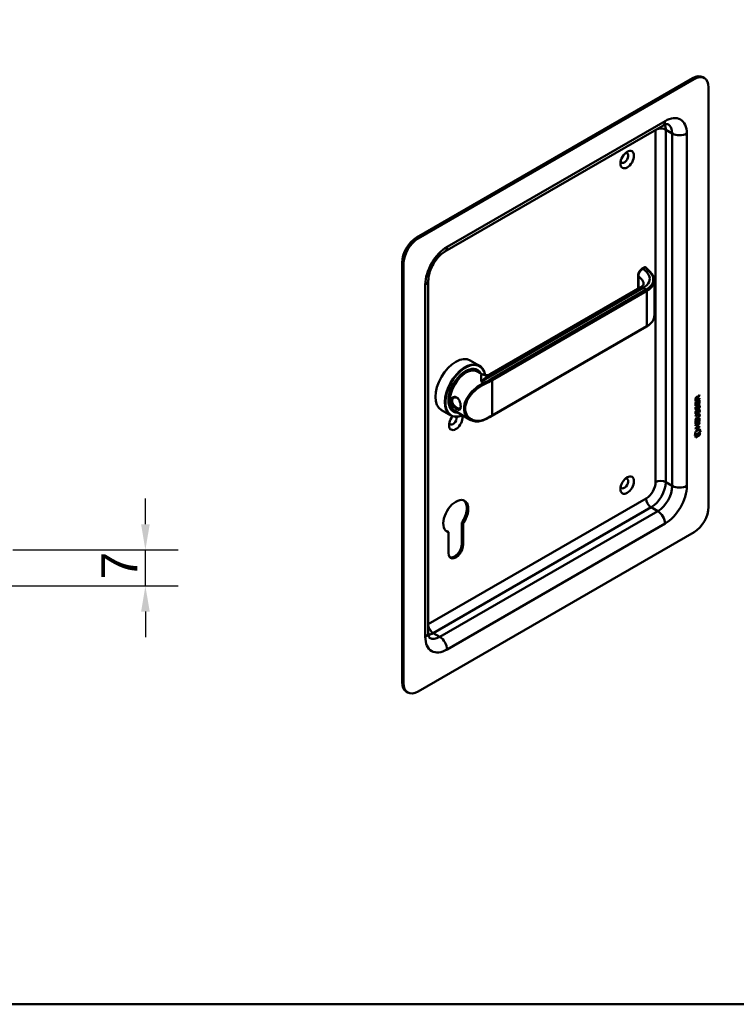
# Model space of a CAD drawing. Header units: millimetres. Extents: x 20 to 833, y 20 to 574.
# Tile 2 of 4: x 295 to 435, y 20 to 212. Entities that reach past the tile are written whole.
import ezdxf

# ---------------------------------------------------------------- set-up
doc = ezdxf.new("R2010")
doc.units = ezdxf.units.MM
doc.header["$LTSCALE"] = 2
for name, color, linetype, lineweight in [('Bemaßungen(DIN)', 7, 'Continuous', 25), ('Sichtbare Kanten(DIN)', 7, 'Continuous', 50), ('Sichtbare tangentiale Kanten(DIN)', 7, 'Continuous', 50), ('Skizziergeometrie(DIN)', 7, 'Continuous', 50)]:
    doc.layers.add(name, color=color, linetype=linetype, lineweight=lineweight)
doc.styles.add('STANDARD-DIN~0', font='arial.ttf')
doc.dimstyles.new('CAD-LAN', dxfattribs={"dimscale": 2, "dimtxt": 3.5, "dimasz": 2.5, "dimexe": 3.175, "dimexo": 0, "dimgap": 0.8, "dimtad": 1, "dimrnd": 1e-08, "dimtxsty": 'STANDARD-DIN~0', "dimcen": 0.09, "dimdle": 10, "dimclrd": 250, "dimclre": 250, "dimclrt": 250, "dimadec": 0, "dimazin": 2, "dimtfac": 1, "dimtmove": 0, "dimatfit": 3, "dimfxl": 1, "dimtolj": 1, "dimtzin": 0, "dimlwd": 25, "dimlwe": 25, "dimarcsym": 0})

# ---------------------------------------------------------------- blocks, each defined once
blk = doc.blocks.new('Ränder Standardrahmen')
at = {"layer": 'Skizziergeometrie(DIN)', "flags": 128}
blk.add_lwpolyline([(10, 10), (10, 287), (410, 287), (410, 10), (10, 10)], dxfattribs=at)
blk = doc.blocks.new('*D25')
at = {"layer": 'Bemaßungen(DIN)', "color": 250, "linetype": 'Continuous', "lineweight": 25, "true_color": 0x3f3f3f, "transparency": 16777216}
for p, q in [((319.55, 113.44), (319.55, 118.44)), ((293.75, 108.44), (325.9, 108.44)), ((319.55, 101.44), (319.55, 108.44)), ((244.25, 101.44), (325.9, 101.44)), ((319.55, 96.44), (319.55, 91.44))]:
    blk.add_line(p, q, dxfattribs=at)
at = {"layer": 'Bemaßungen(DIN)', "color": 250, "linetype": 'Continuous', "true_color": 0x3f3f3f, "transparency": 16777216}
for points in [[(318.72, 113.44), (320.39, 113.44), (319.55, 108.44)], [(318.72, 96.44), (320.39, 96.44), (319.55, 101.44)]]:
    blk.add_solid(points, dxfattribs=at)
at = {"layer": 'Defpoints', "color": 0, "linetype": 'Continuous', "transparency": 16777216}
for p in [(293.75, 108.44), (319.55, 108.44), (244.25, 101.44)]:
    blk.add_point(p, dxfattribs=at)
at = {"layer": 'Bemaßungen(DIN)', "color": 250, "linetype": 'Continuous', "lineweight": 25, "true_color": 0x3f3f3f, "transparency": 16777216, "insert": (310.95, 102.68), "char_height": 7, "attachment_point": 1, "rotation": 90, "style": 'STANDARD-DIN~0'}
blk.add_mtext('\\A1;7', dxfattribs=at)

msp = doc.modelspace()

# ---------------------------------------------------------------- linework, layer by layer
at = {"layer": 'Sichtbare Kanten(DIN)'}
for p, q in [((426.094, 200.277), (372.354, 169.251)), ((426.377, 200.114), (372.637, 169.087)), ((428.377, 200.312), (428.094, 200.476)), ((429.205, 116.831), (429.205, 198.481)), ((420.306, 191.034), (377.879, 166.539)), ((369.525, 164.352), (369.525, 82.702)), ((369.808, 164.188), (369.808, 82.539)), ((416.63, 163.432), (416.263, 163.22)), ((415.481, 161.883), (415.481, 159.283)), ((374.637, 160.922), (374.637, 92.337)), ((386.698, 142.665), (415.877, 159.512)), ((418.647, 160.846), (418.647, 154.06)), ((387.02, 134.54), (417.143, 151.931)), ((382.791, 145.36), (384.601, 144.314)), ((384.044, 143.481), (384.214, 143.383)), ((384.17, 143.177), (385.078, 142.653)), ((383.017, 138.762), (383.017, 138.762)), ((426.956, 138.192), (426.998, 138.167)), ((427.041, 137.747), (427.041, 138.038)), ((427.083, 138.228), (427.125, 138.204)), ((427.421, 138.54), (427.098, 138.107)), ((427.098, 138.107), (427.098, 137.829)), ((427.098, 138.107), (427.14, 138.082)), ((427.125, 138.204), (427.463, 138.657)), ((427.463, 138.515), (427.14, 138.082)), ((427.14, 138.082), (427.14, 137.804)), ((427.421, 138.6), (427.421, 138.54)), ((427.421, 138.54), (427.463, 138.515)), ((427.463, 138.657), (427.463, 138.515)), ((427.463, 137.866), (426.654, 137.4)), ((426.654, 137.4), (426.655, 137.829)), ((426.654, 137.163), (426.753, 137.219)), ((426.654, 136.508), (426.654, 137.163)), ((427.42, 136.998), (426.654, 136.557)), ((427.462, 136.974), (426.654, 136.508)), ((427.42, 137.89), (426.655, 137.449)), ((426.702, 136.283), (426.798, 136.306)), ((426.71, 137.195), (426.71, 136.712)), ((426.71, 136.712), (426.752, 136.688)), ((426.711, 137.896), (426.711, 137.606)), ((426.711, 137.606), (426.753, 137.581)), ((426.753, 137.219), (426.752, 136.688)), ((426.752, 136.688), (427.005, 136.834)), ((426.754, 137.872), (426.753, 137.581)), ((426.753, 137.581), (427.041, 137.747)), ((427.005, 136.834), (427.006, 137.306)), ((427.006, 137.306), (427.104, 137.363)), ((427.059, 136.197), (427.101, 136.172)), ((427.062, 137.339), (427.062, 136.915)), ((427.062, 136.915), (427.104, 136.89)), ((427.073, 136.27), (427.115, 136.245)), ((427.098, 137.829), (427.14, 137.804)), ((427.104, 137.363), (427.104, 136.89)), ((427.104, 136.89), (427.364, 137.04)), ((427.125, 136.439), (427.168, 136.414)), ((427.14, 137.804), (427.463, 137.99)), ((427.205, 136.524), (427.202, 136.522)), ((427.205, 136.524), (427.248, 136.499)), ((427.248, 136.499), (427.245, 136.497)), ((427.285, 136.531), (427.327, 136.506)), ((427.364, 137.578), (427.463, 137.635)), ((427.364, 137.04), (427.364, 137.578)), ((427.421, 137.966), (427.42, 137.89)), ((427.42, 137.89), (427.463, 137.866)), ((427.42, 137.611), (427.42, 136.998)), ((427.42, 136.998), (427.462, 136.974)), ((427.463, 137.635), (427.462, 136.974)), ((427.463, 137.99), (427.463, 137.866)), ((377.191, 135.66), (379.001, 134.615)), ((379.444, 135.514), (379.614, 135.416)), ((379.77, 135.556), (382.795, 133.81)), ((426.652, 134.596), (427.118, 134.865)), ((427.082, 134.77), (426.652, 134.522)), ((427.125, 134.745), (426.652, 134.473)), ((426.652, 134.473), (426.652, 134.596)), ((426.652, 133.964), (427.124, 134.236)), ((426.702, 135.451), (426.798, 135.474)), ((426.715, 135.073), (426.717, 135.068)), ((426.716, 135.905), (426.718, 135.9)), ((426.742, 135.038), (426.785, 135.014)), ((426.743, 135.87), (426.785, 135.846)), ((426.757, 135.048), (426.759, 135.044)), ((426.758, 135.88), (426.76, 135.876)), ((426.951, 135.96), (426.954, 135.967)), ((426.951, 135.128), (426.954, 135.135)), ((427.058, 135.365), (427.101, 135.34)), ((427.072, 135.438), (427.115, 135.413)), ((427.125, 135.607), (427.167, 135.582)), ((427.205, 135.691), (427.202, 135.69)), ((427.205, 135.691), (427.247, 135.667)), ((427.247, 135.667), (427.244, 135.665)), ((427.276, 134.81), (427.319, 134.785)), ((427.284, 135.699), (427.327, 135.674)), ((427.363, 135.238), (427.406, 135.213)), ((427.364, 136.07), (427.406, 136.045)), ((427.374, 134.633), (427.374, 134.636)), ((427.416, 132.475), (426.65, 132.034)), ((427.459, 132.451), (426.65, 131.985)), ((426.65, 132.108), (427.002, 132.311)), ((426.651, 132.999), (426.652, 133.654)), ((427.417, 133.49), (426.651, 133.048)), ((427.46, 133.465), (426.651, 132.999)), ((426.651, 132.74), (427.459, 133.206)), ((426.96, 132.844), (426.651, 132.666)), ((427.002, 132.819), (426.651, 132.617)), ((426.651, 132.617), (426.651, 132.74)), ((427.075, 134.134), (426.652, 133.89)), ((427.117, 134.109), (426.652, 133.841)), ((426.652, 133.841), (426.652, 133.964)), ((426.652, 133.654), (426.75, 133.711)), ((426.708, 133.687), (426.708, 133.204)), ((426.708, 133.204), (426.75, 133.179)), ((426.75, 133.711), (426.75, 133.179)), ((426.75, 133.179), (427.003, 133.325)), ((426.96, 132.844), (427.002, 132.819)), ((427.002, 132.311), (427.002, 132.819)), ((427.003, 133.798), (427.102, 133.855)), ((427.003, 133.325), (427.003, 133.798)), ((427.059, 133.83), (427.059, 133.407)), ((427.059, 133.407), (427.102, 133.382)), ((427.061, 132.902), (427.06, 132.393)), ((427.06, 132.393), (427.103, 132.369)), ((427.417, 133.107), (427.061, 132.902)), ((427.061, 132.902), (427.103, 132.878)), ((427.102, 133.855), (427.102, 133.382)), ((427.102, 133.382), (427.361, 133.532)), ((427.459, 133.083), (427.103, 132.878)), ((427.103, 132.878), (427.103, 132.369)), ((427.103, 132.369), (427.459, 132.574)), ((427.361, 133.532), (427.362, 134.07)), ((427.362, 134.07), (427.46, 134.127)), ((427.416, 132.549), (427.416, 132.475)), ((427.416, 132.475), (427.459, 132.451)), ((427.418, 134.102), (427.417, 133.49)), ((427.417, 133.49), (427.46, 133.465)), ((427.417, 133.182), (427.417, 133.107)), ((427.417, 133.107), (427.459, 133.083)), ((427.459, 133.206), (427.459, 133.083)), ((427.459, 132.574), (427.459, 132.451)), ((427.46, 134.127), (427.46, 133.465)), ((426.5, 130.73), (426.63, 131.501)), ((427.607, 131.368), (426.5, 130.73)), ((427.565, 131.392), (426.509, 130.784)), ((426.63, 131.501), (427.48, 131.991)), ((426.63, 130.711), (427.478, 131.2)), ((427.435, 130.851), (426.63, 130.387)), ((427.477, 130.827), (426.63, 130.338)), ((426.63, 130.338), (426.63, 130.711)), ((426.65, 131.985), (426.65, 132.108)), ((427.435, 131.175), (427.435, 130.851)), ((427.435, 130.851), (427.477, 130.827)), ((427.447, 131.972), (427.565, 131.392)), ((427.478, 131.2), (427.477, 130.827)), ((427.48, 131.991), (427.607, 131.368)), ((427.565, 131.392), (427.607, 131.368)), ((381.15, 109.663), (381.15, 113.77)), ((381.433, 113.606), (381.15, 113.77)), ((381.433, 113.606), (381.433, 109.499)), ((372.637, 80.906), (426.377, 111.932)), ((378.548, 111.941), (378.265, 112.104)), ((378.548, 107.834), (378.548, 111.941)), ((370.637, 80.707), (370.354, 80.871))]:
    msp.add_line(p, q, dxfattribs=at)
for centre, major_axis, ratio, start_param, end_param in [((426.094, 197.011), (2, 3.464), 0.5773503, 0, 0.7853982), ((426.377, 196.848), (2, 3.464), 0.5773503, 5.4977871, 7.0685835), ((412.8, 184.764), (-0.53, -0.918), 0.5773503, 5.8272815, 9.8806818), ((372.354, 165.985), (-2, -3.464), 0.5773503, 3.9269908, 5.4977871), ((372.637, 165.821), (2, 3.464), 0.5773503, 0.7853982, 2.3561945), ((416.73, 163.028), (0.053, 0.438), 0.7115312, 0.4902452, 0.4913996), ((417.043, 152.104), (0.1, -0.173), 0.5773503, 0, 0.0000503), ((379.991, 140.51), (-2.8, -4.85), 0.5773503, 3.1415927, 6.2831853), ((381.801, 139.465), (2.8, 4.85), 0.5773503, 5.6589594, 10.0917243), ((381.857, 139.432), (-2.76, -4.78), 0.5773503, 2.5362379, 6.9315019), ((381.857, 139.432), (2.34, 4.053), 0.5773503, 5.9355207, 9.7724426), ((381.914, 139.399), (2.3, 3.984), 0.5773503, 5.9872224, 9.7207409), ((381.97, 139.367), (-2.26, -3.914), 0.5773503, 2.9106512, 6.5141268), ((381.829, 139.448), (2.32, 4.018), 0.5773503, 6.0274328, 7.0642824), ((381.97, 139.367), (-2.2, -3.811), 0.5773503, 3.1415927, 6.2831853), ((381.744, 139.497), (2.3, 3.984), 0.5773503, 0, 0.2200524), ((381.688, 139.53), (2.32, 4.018), 0.5773503, 6.1459819, 6.2527018), ((381.97, 139.366), (-2.2, -3.811), 0.5773503, 2.6744325, 2.6744343), ((381.688, 139.53), (-2.32, -4.018), 0.5773503, 2.519983, 2.5200272), ((381.97, 139.367), (-2.26, -3.914), 0.5773503, 2.736245, 2.7362944), ((381.914, 139.399), (2.3, 3.984), 0.5773503, 5.8679163, 5.8679385), ((381.857, 139.432), (-2.76, -4.78), 0.5773503, 2.4246433, 2.4246462), ((381.801, 139.465), (2.8, 4.85), 0.5773503, 5.5511417, 5.5511446), ((381.688, 139.53), (-2.32, -4.018), 0.5773503, 2.1718154, 2.1719111), ((381.97, 139.367), (-2.2, -3.811), 0.5773503, 2.253, 2.2530614), ((381.97, 139.367), (-2.26, -3.914), 0.5773503, 2.2548077, 2.2548467), ((427.045, 137.836), (-0.175, 0.346), 0.8194443, 0.0441652, 1.0169096), ((427.087, 137.812), (-0.175, 0.346), 0.8194443, 0.0441652, 1.0169096), ((426.693, 137.558), (-0.368, -0.732), 0.3492899, 2.7989514, 3.6297589), ((426.651, 137.582), (-0.368, -0.732), 0.3492899, 2.7989514, 3.0358099), ((381.829, 139.448), (-2.32, -4.018), 0.5773503, 5.5020883, 6.5389379), ((381.688, 139.53), (-1.9, -3.291), 0.5773503, 5.6692155, 5.6696324), ((379.623, 140.722), (1.6, 2.771), 0.5773503, 3.7151709, 3.7152758), ((379.99, 140.509), (1.8, 3.117), 0.5773503, 3.6394455, 3.6394489), ((379.934, 140.543), (1.6, 2.771), 0.5773503, 3.6297748, 3.6298149), ((381.688, 139.53), (1.95, 3.377), 0.5773503, 3.8973709, 3.8975254), ((381.631, 139.563), (-1.91, -3.308), 0.5773503, 0.7821286, 0.7822229), ((381.688, 139.53), (1.95, 3.377), 0.5773503, 3.9869745, 3.9870237), ((381.829, 137.979), (0.6, -1.039), 0.5773503, 5.659845, 5.6599815), ((427.019, 135.865), (-0.258, -0.67), 0.2801591, 3.0976718, 3.459563), ((427.061, 135.84), (-0.258, -0.67), 0.2801591, 2.9381752, 3.459563), ((379.991, 133.488), (-0.93, -1.611), 0.5773503, 4.427919, 8.9074708), ((379.425, 133.815), (-0.53, -0.918), 0.5773503, 5.8272815, 8.7701358), ((381.744, 139.497), (-2.3, -3.984), 0.5773503, 6.0631329, 6.2831853), ((381.688, 139.53), (-2.32, -4.018), 0.5773503, 0.0304835, 0.1372034), ((381.688, 139.53), (1.95, 3.377), 0.5773503, 3.6381163, 3.6381287), ((381.688, 139.53), (-2.26, -3.914), 0.5773503, 0.7572817, 0.7573952), ((381.688, 139.53), (-2.32, -4.018), 0.5773503, 0.7604294, 0.7604893), ((381.97, 139.367), (-2.2, -3.81), 0.5773503, 0.7395817, 0.7395894), ((381.97, 139.367), (-2.26, -3.914), 0.5773503, 0.744139, 0.7441684), ((381.914, 139.399), (2.3, 3.984), 0.5773503, 3.9039317, 3.9039609), ((381.857, 139.432), (2.34, 4.053), 0.5773503, 3.9214573, 3.9214861), ((381.857, 139.432), (-2.76, -4.78), 0.5773503, 0.82088, 0.8208952), ((427.097, 136.39), (-0.352, -1.35), 0.146604, 6.0369992, 6.0961402), ((427.074, 137.127), (-0.327, -1.256), 0.1531706, 6.0266152, 6.0875746), ((426.928, 135.458), (-0.18, -0.422), 0.324198, 6.0043675, 6.2441541), ((426.926, 136.286), (-0.178, -0.418), 0.3257575, 6.0025712, 6.2436438), ((427.14, 136.365), (-0.352, -1.35), 0.146604, 6.0369992, 6.0961402), ((427.116, 137.103), (-0.327, -1.256), 0.1531706, 6.0266152, 6.0875746), ((426.97, 135.433), (-0.18, -0.422), 0.324198, 6.0043675, 6.4621988), ((426.969, 136.261), (-0.178, -0.418), 0.3257575, 6.0025712, 6.4628649), ((426.934, 135.126), (-0.0284, -0.0613), 0.2140411, 1.3865777, 1.6946558), ((426.935, 135.958), (-0.0284, -0.0613), 0.2140411, 1.3865777, 1.6946558), ((425.996, 135.04), (1.388, -0.568), 0.6427883, 5.8208171, 6.5391565), ((426.038, 135.015), (1.388, -0.568), 0.6427883, 5.8208171, 6.5391565), ((426.037, 132.714), (1.355, 2.199), 0.2164738, 5.9455732, 6.6640371), ((420.746, 137.285), (6.595, -2.821), 0.2353631, 6.1084229, 6.3833559), ((427.019, 135.034), (-0.258, -0.669), 0.2803736, 3.0976435, 3.4598023), ((427.061, 135.009), (-0.258, -0.669), 0.2803736, 2.9381095, 3.4598023), ((425.995, 132.739), (1.355, 2.199), 0.2164738, 5.9455732, 6.2455659), ((412.8, 121.404), (-0.53, -0.918), 0.5773503, 5.8272815, 9.8806818), ((379.991, 115.035), (-1.72, -2.979), 0.5773503, 1.4202066, 6.4337751), ((379.708, 115.198), (1.72, 2.979), 0.5773503, 4.5617992, 6.2008707), ((426.377, 115.198), (-2, -3.464), 0.5773503, 0.7853982, 2.3561945), ((379.708, 115.198), (-1.72, -2.979), 0.5773503, 0.0823146, 0.1505898), ((379.991, 108.666), (-1.02, -1.767), 0.5773503, 5.4977871, 8.6393798), ((379.708, 108.83), (-1.02, -1.767), 0.5773503, 0.1390965, 2.3561945), ((372.354, 84.335), (-2, -3.464), 0.5773503, 5.4977871, 6.2831853), ((372.637, 84.172), (-2, -3.464), 0.5773503, 5.4977871, 7.0685835)]:
    msp.add_ellipse(centre, major_axis=major_axis, ratio=ratio, start_param=start_param, end_param=end_param, dxfattribs=at)
for centre in [(413.366, 184.437), (413.366, 121.077)]:
    msp.add_ellipse(centre, major_axis=(0.93, 1.611), ratio=0.5773503, dxfattribs=at)
for points, knots in [([(421.306, 191.331), (421.306, 191.331), (421.306, 191.332), (421.281, 191.338), (421.255, 191.343), (421.164, 191.344), (421.098, 191.34), (420.928, 191.305), (420.823, 191.275), (420.584, 191.181), (420.449, 191.116), (420.306, 191.034)], [0.78539816, 0.78539816, 0.78539816, 0.78539816, 0.9424778, 0.9424778, 1.09955743, 1.09955743, 1.25663706, 1.25663706, 1.41371669, 1.41371669, 1.57079633, 1.57079633, 1.57079633, 1.57079633]), ([(377.879, 166.539), (377.653, 166.408), (377.405, 166.232), (376.888, 165.782), (376.619, 165.505), (376.098, 164.871), (375.848, 164.511), (375.405, 163.749), (375.212, 163.347), (374.909, 162.557), (374.798, 162.17), (374.665, 161.484), (374.637, 161.182), (374.637, 160.922)], [1.5707963, 1.5707963, 1.5707963, 1.5707963, 1.8179228, 1.8179228, 2.0784055, 2.0784055, 2.3493544, 2.3493544, 2.6241933, 2.6241933, 2.8954114, 2.8954114, 3.1415927, 3.1415927, 3.1415927, 3.1415927]), ([(415.481, 161.884), (415.481, 162.003), (415.501, 162.127), (415.571, 162.371), (415.623, 162.495), (415.751, 162.726), (415.829, 162.837), (415.999, 163.025), (416.091, 163.107), (416.212, 163.189), (416.238, 163.205), (416.264, 163.22)], [0, 0, 0, 0, 0.09785937, 0.09785937, 0.19675779, 0.19675779, 0.29632205, 0.29632205, 0.39146856, 0.39146856, 0.41628035, 0.41628035, 0.41628035, 0.41628035]), ([(416.643, 163.439), (416.684, 163.46), (416.728, 163.476), (416.816, 163.487), (416.861, 163.484), (416.919, 163.467), (416.935, 163.461), (416.95, 163.454)], [0.003795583, 0.003795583, 0.003795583, 0.003795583, 0.038881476, 0.038881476, 0.072518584, 0.072518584, 0.085170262, 0.085170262, 0.085170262, 0.085170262]), ([(416.971, 163.446), (416.977, 163.443), (416.982, 163.44), (416.993, 163.433), (416.998, 163.429), (417.009, 163.421), (417.014, 163.417), (417.024, 163.409), (417.029, 163.405), (417.039, 163.395), (417.044, 163.391), (417.049, 163.386)], [0, 0, 0, 0, 0.05585054, 0.05585054, 0.11170107, 0.11170107, 0.16755161, 0.16755161, 0.22340214, 0.22340214, 0.27925268, 0.27925268, 0.27925268, 0.27925268]), ([(417.049, 163.386), (417.401, 163.019), (417.771, 162.67), (418.276, 162.079), (418.409, 161.866), (418.598, 161.412), (418.649, 161.166), (418.649, 160.924)], [0, 0, 0, 0, 0.5455959, 0.5455959, 0.8223123, 0.8223123, 1.1153986, 1.1153986, 1.1153986, 1.1153986]), ([(415.895, 159.522), (416.069, 159.624), (416.209, 159.736), (416.416, 159.946), (416.478, 160.044), (416.536, 160.173), (416.543, 160.212), (416.543, 160.258)], [0.00879153, 0.00879153, 0.00879153, 0.00879153, 0.22826487, 0.22826487, 0.46326171, 0.46326171, 0.69351133, 0.69351133, 0.69351133, 0.69351133]), ([(418.649, 154.064), (418.649, 153.755), (418.566, 153.442), (418.252, 152.853), (418.012, 152.572), (417.542, 152.183), (417.352, 152.052), (417.144, 151.932)], [0, 0, 0, 0, 0.37300736, 0.37300736, 0.75666606, 0.75666606, 0.97389816, 0.97389816, 0.97389816, 0.97389816]), ([(385.081, 142.652), (385.172, 142.599), (385.29, 142.547), (385.572, 142.466), (385.743, 142.443), (386.13, 142.452), (386.354, 142.504), (386.597, 142.61), (386.65, 142.638), (386.699, 142.666)], [0, 0, 0, 0, 0.14108824, 0.14108824, 0.30595702, 0.30595702, 0.51826043, 0.51826043, 0.58246708, 0.58246708, 0.58246708, 0.58246708]), ([(380.15, 135.873), (380.293, 135.791), (380.555, 135.691), (380.816, 135.775), (380.946, 136.099), (380.946, 136.804), (380.686, 137.677), (380.163, 138.191), (379.539, 138.339), (379.028, 137.911), (379.03, 137.249), (379.177, 136.887), (379.49, 136.37), (379.864, 136.038), (380.15, 135.873), (380.15, 135.873), (380.15, 135.873), (380.15, 135.873)], [-2.115042, -2.115042, -2.115042, -2.115042, -1.9639931, -1.8129167, -1.6618403, -1.510764, -1.2086112, -1.0575348, -0.9064584, -0.6043056, -0.4532292, -0.3399219, -0.3021528, 0, 0, 0, 0.0000275, 0.0000275, 0.0000275, 0.0000275]), ([(380.25, 136.087), (380.25, 136.087), (380.25, 136.087), (380.25, 136.087), (379.995, 136.234), (379.694, 136.491), (379.492, 136.784), (379.467, 136.82), (379.443, 136.857), (379.421, 136.895), (379.355, 137.008), (379.305, 137.125), (379.276, 137.24), (379.238, 137.394), (379.238, 137.547), (379.276, 137.679), (379.353, 137.944), (379.586, 138.128), (379.85, 138.145), (379.982, 138.153), (380.122, 138.121), (380.25, 138.047), (380.313, 138.011), (380.373, 137.964), (380.43, 137.91)], [2.1150419, 2.1150419, 2.1150419, 2.1150419, 2.1150695, 2.1150695, 2.1150695, 2.4172223, 2.4172223, 2.4172223, 2.4549914, 2.4549914, 2.4549914, 2.5682987, 2.5682987, 2.5682987, 2.7193751, 2.7193751, 2.7193751, 3.0215279, 3.0215279, 3.0215279, 3.1726043, 3.1726043, 3.1726043, 3.2471757, 3.2471757, 3.2471757, 3.2471757]), ([(380.941, 136.387), (380.939, 136.352), (380.935, 136.318), (380.93, 136.286), (380.912, 136.164), (380.874, 136.073), (380.818, 136.018), (380.761, 135.962), (380.686, 135.942), (380.59, 135.954), (380.494, 135.967), (380.378, 136.014), (380.25, 136.087)], [3.73725539, 3.73725539, 3.73725539, 3.73725539, 3.77690989, 3.77690989, 3.77690989, 3.92798628, 3.92798628, 3.92798628, 4.07906268, 4.07906268, 4.07906268, 4.23011148, 4.23011148, 4.23011148, 4.23011148]), ([(387.02, 134.54), (386.925, 134.484), (386.828, 134.43), (386.632, 134.322), (386.533, 134.269), (386.334, 134.163), (386.233, 134.112), (386.029, 134.009), (385.926, 133.959), (385.719, 133.859), (385.614, 133.81), (385.508, 133.761)], [1.57079633, 1.57079633, 1.57079633, 1.57079633, 1.59374743, 1.59374743, 1.61669853, 1.61669853, 1.63964964, 1.63964964, 1.66260074, 1.66260074, 1.68555184, 1.68555184, 1.68555184, 1.68555184]), ([(427.276, 134.81), (427.274, 134.811), (427.271, 134.813), (427.251, 134.821), (427.231, 134.823), (427.17, 134.815), (427.125, 134.794), (427.082, 134.77)], [0.060650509, 0.060650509, 0.060650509, 0.060650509, 0.064390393, 0.064390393, 0.08887549, 0.08887549, 0.134135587, 0.134135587, 0.134135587, 0.134135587]), ([(427.374, 134.636), (427.374, 134.651), (427.373, 134.666), (427.368, 134.707), (427.362, 134.732), (427.341, 134.769), (427.328, 134.782), (427.294, 134.797), (427.274, 134.798), (427.212, 134.79), (427.167, 134.77), (427.125, 134.745)], [0, 0, 0, 0, 0.01400423, 0.01400423, 0.0408947, 0.0408947, 0.06439039, 0.06439039, 0.08887549, 0.08887549, 0.13413559, 0.13413559, 0.13413559, 0.13413559]), ([(385.508, 133.761), (385.146, 133.595), (384.765, 133.495), (384.02, 133.434), (383.646, 133.476), (383.127, 133.642), (382.955, 133.718), (382.795, 133.81)], [0, 0, 0, 0, 0.34249968, 0.34249968, 0.69086976, 0.69086976, 0.87346526, 0.87346526, 0.87346526, 0.87346526]), ([(374.637, 92.337), (374.637, 92.171), (374.648, 92.022), (374.686, 91.768), (374.712, 91.662), (374.768, 91.497), (374.797, 91.438), (374.843, 91.359), (374.86, 91.34), (374.879, 91.321), (374.879, 91.322), (374.879, 91.322)], [3.14159265, 3.14159265, 3.14159265, 3.14159265, 3.29867229, 3.29867229, 3.45575192, 3.45575192, 3.61283155, 3.61283155, 3.76991118, 3.76991118, 3.92699082, 3.92699082, 3.92699082, 3.92699082])]:
    msp.add_open_spline(points, degree=3, knots=knots, dxfattribs=at)
for points in [[(416.542, 160.259), (416.542, 160.259), (416.542, 160.258), (416.542, 160.258)], [(418.647, 160.918), (418.647, 160.92), (418.647, 160.922), (418.647, 160.924)], [(426.655, 137.829), (426.659, 137.976), (426.725, 138.164), (426.898, 138.264)], [(426.956, 138.192), (426.934, 138.204), (426.903, 138.202), (426.857, 138.176)], [(427.041, 138.038), (427.041, 138.127), (427.017, 138.219), (426.899, 138.151)], [(426.646, 136.029), (426.651, 136.078), (426.662, 136.152), (426.682, 136.22)], [(426.682, 136.22), (426.688, 136.24), (426.702, 136.283), (426.702, 136.283)], [(426.712, 136.153), (426.694, 136.06), (426.692, 135.986), (426.709, 135.925)], [(426.746, 136.293), (426.735, 136.252), (426.718, 136.186), (426.712, 136.153)], [(426.754, 136.129), (426.736, 136.036), (426.734, 135.961), (426.751, 135.9)], [(426.798, 136.306), (426.798, 136.306), (426.764, 136.179), (426.754, 136.129)], [(426.954, 135.967), (426.974, 136.014), (426.99, 136.077), (427.005, 136.166)], [(427.005, 136.166), (427.029, 136.3), (427.058, 136.386), (427.098, 136.463)], [(427.059, 136.197), (427.044, 136.11), (427.026, 136.045), (427.005, 135.988)], [(427.101, 136.172), (427.086, 136.085), (427.068, 136.021), (427.047, 135.964)], [(427.073, 136.27), (427.071, 136.259), (427.059, 136.198), (427.059, 136.197)], [(427.125, 136.439), (427.105, 136.398), (427.088, 136.343), (427.073, 136.27)], [(427.098, 136.463), (427.124, 136.515), (427.161, 136.559), (427.212, 136.597)], [(427.115, 136.245), (427.113, 136.234), (427.102, 136.173), (427.101, 136.172)], [(427.168, 136.414), (427.148, 136.374), (427.131, 136.319), (427.115, 136.245)], [(427.202, 136.522), (427.168, 136.502), (427.146, 136.479), (427.125, 136.439)], [(427.245, 136.497), (427.21, 136.477), (427.189, 136.454), (427.168, 136.414)], [(427.212, 136.597), (427.293, 136.656), (427.373, 136.669), (427.428, 136.598)], [(427.302, 136.013), (427.302, 136.013), (427.346, 136.122), (427.363, 136.224)], [(427.363, 136.224), (427.382, 136.344), (427.382, 136.434), (427.352, 136.482)], [(427.428, 136.341), (427.419, 136.228), (427.374, 136.095), (427.364, 136.07)], [(427.368, 136.642), (427.374, 136.636), (427.38, 136.63), (427.386, 136.622)], [(427.386, 136.622), (427.417, 136.581), (427.432, 136.518), (427.432, 136.43)], [(427.47, 136.317), (427.462, 136.204), (427.417, 136.07), (427.406, 136.045)], [(427.428, 136.598), (427.459, 136.557), (427.474, 136.494), (427.474, 136.406)], [(427.432, 136.43), (427.432, 136.403), (427.43, 136.374), (427.428, 136.341)], [(427.474, 136.406), (427.474, 136.378), (427.472, 136.349), (427.47, 136.317)], [(426.667, 134.948), (426.641, 135.012), (426.633, 135.083), (426.645, 135.197)], [(426.667, 135.78), (426.642, 135.844), (426.634, 135.915), (426.646, 136.029)], [(426.645, 135.197), (426.65, 135.246), (426.662, 135.32), (426.682, 135.388)], [(426.826, 135.721), (426.762, 135.695), (426.697, 135.705), (426.667, 135.78)], [(426.825, 134.889), (426.762, 134.863), (426.697, 134.873), (426.667, 134.948)], [(426.682, 135.388), (426.687, 135.408), (426.702, 135.451), (426.702, 135.451)], [(426.711, 135.321), (426.693, 135.228), (426.691, 135.154), (426.708, 135.093)], [(426.783, 135.745), (426.753, 135.733), (426.722, 135.729), (426.695, 135.736)], [(426.783, 134.913), (426.752, 134.901), (426.722, 134.897), (426.695, 134.904)], [(426.745, 135.461), (426.735, 135.42), (426.718, 135.354), (426.711, 135.321)], [(426.754, 135.297), (426.736, 135.204), (426.734, 135.129), (426.75, 135.068)], [(426.798, 135.474), (426.798, 135.474), (426.764, 135.347), (426.754, 135.297)], [(426.827, 135.766), (426.798, 135.75), (426.793, 135.749), (426.783, 135.745)], [(426.826, 134.934), (426.798, 134.918), (426.792, 134.917), (426.783, 134.913)], [(426.817, 135.008), (426.859, 135.012), (426.912, 135.055), (426.942, 135.109)], [(426.818, 135.84), (426.859, 135.844), (426.913, 135.887), (426.943, 135.941)], [(426.869, 134.91), (426.84, 134.894), (426.834, 134.893), (426.825, 134.889)], [(426.869, 135.742), (426.841, 135.726), (426.835, 135.725), (426.826, 135.721)], [(427.004, 135.156), (426.971, 135.069), (426.916, 134.985), (426.826, 134.934)], [(427.005, 135.988), (426.972, 135.901), (426.917, 135.817), (426.827, 135.766)], [(427.047, 135.964), (427.014, 135.876), (426.959, 135.793), (426.869, 135.742)], [(427.046, 135.132), (427.014, 135.044), (426.959, 134.96), (426.869, 134.91)], [(426.954, 135.135), (426.973, 135.182), (426.989, 135.245), (427.005, 135.334)], [(427.058, 135.365), (427.043, 135.278), (427.025, 135.213), (427.004, 135.156)], [(427.005, 135.334), (427.029, 135.468), (427.058, 135.554), (427.098, 135.631)], [(427.101, 135.34), (427.085, 135.253), (427.068, 135.189), (427.046, 135.132)], [(427.072, 135.438), (427.07, 135.427), (427.059, 135.366), (427.058, 135.365)], [(427.125, 135.607), (427.105, 135.566), (427.088, 135.511), (427.072, 135.438)], [(427.098, 135.631), (427.124, 135.682), (427.161, 135.727), (427.211, 135.765)], [(427.115, 135.413), (427.112, 135.402), (427.101, 135.341), (427.101, 135.34)], [(427.167, 135.582), (427.147, 135.542), (427.13, 135.487), (427.115, 135.413)], [(427.202, 135.69), (427.167, 135.67), (427.146, 135.647), (427.125, 135.607)], [(427.244, 135.665), (427.21, 135.645), (427.188, 135.622), (427.167, 135.582)], [(427.211, 135.765), (427.293, 135.824), (427.373, 135.837), (427.428, 135.766)], [(427.406, 136.045), (427.401, 136.044), (427.302, 136.013), (427.302, 136.013)], [(427.302, 135.181), (427.302, 135.181), (427.345, 135.29), (427.362, 135.392)], [(427.406, 135.213), (427.4, 135.211), (427.302, 135.181), (427.302, 135.181)], [(427.363, 135.238), (427.361, 135.237), (427.34, 135.231), (427.317, 135.224)], [(427.364, 136.07), (427.361, 136.069), (427.34, 136.063), (427.318, 136.056)], [(427.362, 135.392), (427.382, 135.512), (427.381, 135.602), (427.351, 135.65)], [(427.427, 135.509), (427.419, 135.396), (427.374, 135.263), (427.363, 135.238)], [(427.367, 135.81), (427.373, 135.804), (427.379, 135.798), (427.385, 135.79)], [(427.385, 135.79), (427.416, 135.749), (427.431, 135.686), (427.431, 135.598)], [(427.469, 135.485), (427.461, 135.372), (427.416, 135.238), (427.406, 135.213)], [(427.431, 135.598), (427.431, 135.571), (427.429, 135.541), (427.427, 135.509)], [(427.428, 135.766), (427.459, 135.725), (427.474, 135.662), (427.474, 135.574)], [(427.474, 135.574), (427.474, 135.546), (427.472, 135.517), (427.469, 135.485)]]:
    msp.add_open_spline(points, degree=3, dxfattribs=at)
at = {"layer": 'Sichtbare tangentiale Kanten(DIN)'}
for p, q in [((426.094, 200.277), (426.377, 200.114)), ((378.293, 167.454), (420.72, 191.949)), ((418.881, 121.649), (418.881, 190.211)), ((420.861, 190.234), (420.861, 121.649)), ((422.134, 189.5), (420.861, 190.234)), ((422.134, 120.914), (422.134, 189.5)), ((424.963, 189.5), (424.963, 120.914)), ((372.637, 169.087), (372.354, 169.251)), ((369.525, 164.352), (369.808, 164.188)), ((416.463, 163.2), (416.871, 163.436)), ((415.541, 159.318), (415.541, 161.763)), ((374.051, 91.52), (374.051, 160.106)), ((384.94, 141.245), (416.477, 159.453)), ((417.043, 159.126), (386.92, 141.735)), ((417.043, 159.126), (416.477, 159.453)), ((387.062, 141.49), (417.184, 158.881)), ((417.184, 152.022), (417.184, 158.881)), ((417.184, 152.022), (387.062, 134.631)), ((384.94, 141.245), (385.425, 140.965)), ((387.062, 134.631), (387.062, 141.49)), ((426.857, 138.176), (426.899, 138.151)), ((380.15, 135.874), (380.25, 136.087)), ((426.711, 137.896), (426.754, 137.872)), ((426.712, 136.153), (426.754, 136.129)), ((427.202, 136.522), (427.245, 136.497)), ((427.386, 136.622), (427.428, 136.598)), ((427.428, 136.341), (427.47, 136.317)), ((427.432, 136.43), (427.474, 136.406)), ((426.708, 135.093), (426.75, 135.068)), ((426.709, 135.925), (426.751, 135.9)), ((426.711, 135.321), (426.754, 135.297)), ((426.715, 135.073), (426.757, 135.048)), ((426.716, 135.905), (426.758, 135.88)), ((426.717, 135.068), (426.759, 135.044)), ((426.718, 135.9), (426.76, 135.876)), ((426.783, 135.745), (426.826, 135.721)), ((426.783, 134.913), (426.825, 134.889)), ((426.826, 134.934), (426.869, 134.91)), ((426.827, 135.766), (426.869, 135.742)), ((427.004, 135.156), (427.046, 135.132)), ((427.005, 135.988), (427.047, 135.964)), ((427.082, 134.77), (427.125, 134.745)), ((427.202, 135.69), (427.244, 135.665)), ((427.385, 135.79), (427.428, 135.766)), ((427.427, 135.509), (427.469, 135.485)), ((427.431, 135.598), (427.474, 135.574)), ((427.431, 134.716), (427.473, 134.692)), ((427.075, 134.134), (427.117, 134.109)), ((422.134, 120.914), (420.861, 121.649)), ((374.637, 93.981), (417.043, 118.464)), ((418.033, 116.75), (375.606, 92.255)), ((376.879, 91.52), (419.306, 116.015)), ((419.306, 116.015), (418.033, 116.75)), ((420.72, 113.565), (378.293, 89.071)), ((381.433, 109.499), (381.15, 109.663)), ((376.879, 91.52), (375.606, 92.255)), ((369.808, 82.539), (369.525, 82.702))]:
    msp.add_line(p, q, dxfattribs=at)
for centre, major_axis, ratio, start_param, end_param in [((419.306, 192.766), (1, -1.732), 0.5773503, 0, 0.7853982), ((420.72, 187.05), (3, 5.196), 0.5773503, 5.4977871, 7.0685835), ((419.871, 189.663), (1.4, 0), 0.5773503, 0.7853982, 2.1543323), ((418.033, 188.601), (-2, -3.464), 0.5773503, 2.3561945, 2.694927), ((419.306, 187.867), (2, 3.464), 0.5773503, 5.4977871, 6.2831853), ((423.548, 190.316), (2, 0), 0.5773503, 3.9269908, 5.4977871), ((378.293, 162.555), (-3, -5.196), 0.5773503, 3.9269908, 5.4977871), ((376.879, 168.271), (1, -1.732), 0.5773503, 0, 0.7853982), ((416.463, 162.873), (-0.2, 0.346), 0.5773503, 5.4977871, 6.2767866), ((416.73, 163.028), (0.053, 0.438), 0.7115312, 5.989184, 6.7734305), ((416.871, 163.273), (0.1, 0.173), 0.5773503, 0, 0.7853982), ((416.73, 163.354), (0.2, 0), 0.5773503, 0.5061455, 0.7853982), ((416.905, 163.247), (0.144, 0.139), 0.714124, 0.0043068, 0.9697838), ((415.881, 161.885), (-0.4, 0), 0.5773503, 0.0007222, 0.5547497), ((372.637, 160.922), (2, 0), 0.5773503, 5.4977871, 6.2831853), ((416.477, 158.473), (-0.6, 1.039), 0.5773503, 5.4977871, 6.2831853), ((417.043, 158.963), (-0.1, 0.173), 0.5773503, 3.9269908, 5.4977871), ((417.043, 152.104), (0.1, -0.173), 0.5773503, 0.0000503, 0.7853982), ((374.569, 148.865), (-17.467, 0), 0.5773503, 2.241439, 2.3561945), ((385.425, 140.802), (-0.083, 0.182), 0.5074441, 3.9781465, 5.5489428), ((374.569, 148.702), (17.667, 0), 0.5773503, 5.3830316, 5.4977871), ((386.92, 141.571), (-0.1, 0.173), 0.5773503, 3.9269908, 5.4977871), ((374.569, 141.843), (-17.667, 0), 0.5773503, 2.241439, 2.3561945), ((386.92, 134.713), (0.1, -0.173), 0.5773503, 0, 0.7853982), ((385.425, 133.943), (0.083, -0.182), 0.5074441, 0.0021324, 0.8365539), ((417.043, 120.587), (1.3, 2.252), 0.5773503, 3.9269908, 5.4977871), ((418.033, 120.016), (-2, -3.464), 0.5773503, 0.7853982, 2.3561945), ((419.871, 121.077), (1.4, 0), 0.5773503, 0.7853982, 2.3561945), ((419.306, 119.281), (2, 3.464), 0.5773503, 3.9269908, 5.4977871), ((420.72, 118.464), (3, 5.196), 0.5773503, 3.9269908, 5.4977871), ((423.548, 121.73), (2, 0), 0.5773503, 3.9269908, 5.4977871), ((418.033, 117.893), (0.7, -1.212), 0.5773503, 3.9269908, 5.4977871), ((419.306, 114.382), (1, -1.732), 0.5773503, 0.7853982, 2.3561945), ((372.637, 92.337), (2, 0), 0.5773503, 5.4977871, 6.2831853), ((375.606, 93.398), (-0.7, 1.212), 0.5773503, 0.9872604, 2.3561945), ((375.606, 95.521), (-2, -3.464), 0.5773503, 0.4466656, 0.7853982), ((378.293, 93.97), (-3, -5.196), 0.5773503, 5.4977871, 7.0685835), ((376.879, 94.786), (-2, -3.464), 0.5773503, 0, 0.7853982), ((376.879, 89.887), (-1, 1.732), 0.5773503, 3.9269908, 5.4977871)]:
    msp.add_ellipse(centre, major_axis=major_axis, ratio=ratio, start_param=start_param, end_param=end_param, dxfattribs=at)
for points, knots in [([(415.541, 161.763), (415.541, 162.06), (415.78, 162.689), (416.259, 163.099), (416.463, 163.2)], [-0.31848654, -0.31848654, -0.31848654, -0.31848654, -0.13649423, 0, 0, 0, 0]), ([(416.477, 159.453), (417.031, 159.773), (417.819, 160.594), (417.778, 161.669), (417.248, 162.468), (416.823, 162.865), (416.521, 163.145), (416.463, 163.2)], [0, 0, 0, 0, 0.5877823, 1.1762678, 1.3496016, 1.6962691, 1.7794277, 1.7794277, 1.7794277, 1.7794277]), ([(416.905, 163.41), (417.219, 163.083), (417.533, 162.756), (418.132, 162.133), (418.514, 161.474), (418.434, 160.521), (417.896, 159.72), (417.354, 159.306), (417.043, 159.126)], [0.1327045, 0.1327045, 0.1327045, 0.1327045, 0.6185048, 0.6185048, 1.0587804, 1.499056, 1.8292627, 2.1594694, 2.1594694, 2.1594694, 2.1594694]), ([(415.541, 161.763), (415.567, 161.739), (415.593, 161.715), (415.619, 161.691), (415.929, 161.403), (416.246, 161.113), (416.411, 160.79), (416.498, 160.619), (416.542, 160.44), (416.542, 160.259)], [-1.73263261, -1.73263261, -1.73263261, -1.73263261, -1.68478524, -1.68478524, -1.68478524, -1.10985373, -1.10985373, -1.10985373, -0.80604415, -0.80604415, -0.80604415, -0.80604415]), ([(417.184, 158.881), (417.793, 159.233), (418.243, 159.677), (418.471, 160.156), (418.589, 160.404), (418.647, 160.661), (418.647, 160.918)], [-2.15946939, -2.15946939, -2.15946939, -2.15946939, -1.53628687, -1.53628687, -1.53628687, -1.21368914, -1.21368914, -1.21368914, -1.21368914]), ([(418.647, 154.06), (418.647, 153.803), (418.589, 153.545), (418.471, 153.297), (418.243, 152.818), (417.793, 152.374), (417.184, 152.022)], [-0.94578025, -0.94578025, -0.94578025, -0.94578025, -0.62318252, -0.62318252, -0.62318252, 0, 0, 0, 0]), ([(385.081, 142.652), (385.061, 142.663), (385.019, 142.674), (384.975, 142.633), (384.945, 142.522), (384.924, 142.303), (384.923, 141.905), (384.935, 141.481), (384.94, 141.247), (384.94, 141.246), (384.94, 141.245)], [0.4262256, 0.4262256, 0.4262256, 0.4262256, 0.562781, 0.7503747, 0.9379684, 1.1255621, 1.5007494, 1.8759368, 1.8759368, 1.8780016, 1.8780016, 1.8780016, 1.8780016]), ([(384.94, 141.245), (384.941, 141.246), (384.943, 141.247), (385.156, 141.459), (385.584, 141.86), (386.115, 142.287), (386.484, 142.537), (386.643, 142.634), (386.698, 142.665)], [-1.8780016, -1.8780016, -1.8780016, -1.8780016, -1.8759368, -1.8759368, -1.5007494, -1.1255621, -0.9379684, -0.8386399, -0.8386399, -0.8386399, -0.8386399]), ([(385.425, 140.965), (384.905, 140.724), (384.362, 140.377), (383.857, 139.956), (383.351, 139.535), (382.882, 139.042), (382.504, 138.508), (382.127, 137.975), (381.842, 137.4), (381.699, 136.832), (381.556, 136.264), (381.556, 135.703), (381.699, 135.214), (381.842, 134.725), (382.126, 134.308), (382.504, 134.008), (382.596, 133.935), (382.693, 133.869), (382.794, 133.811)], [-3.3432814, -3.3432814, -3.3432814, -3.3432814, -2.8656698, -2.8656698, -2.8656698, -2.3880581, -2.3880581, -2.3880581, -1.9104465, -1.9104465, -1.9104465, -1.4328349, -1.4328349, -1.4328349, -0.9552233, -0.9552233, -0.9552233, -0.839304, -0.839304, -0.839304, -0.839304]), ([(385.549, 133.853), (385.044, 133.622), (384.518, 133.527), (384.025, 133.567), (383.533, 133.608), (383.075, 133.784), (382.706, 134.071), (382.338, 134.359), (382.059, 134.757), (381.919, 135.225), (381.78, 135.692), (381.78, 136.228), (381.92, 136.77), (382.06, 137.312), (382.338, 137.859), (382.707, 138.367), (383.075, 138.876), (383.533, 139.345), (384.025, 139.746), (384.518, 140.147), (385.044, 140.48), (385.549, 140.711)], [0, 0, 0, 0, 0.4776116, 0.4776116, 0.4776116, 0.9552233, 0.9552233, 0.9552233, 1.4328349, 1.4328349, 1.4328349, 1.9104465, 1.9104465, 1.9104465, 2.3880581, 2.3880581, 2.3880581, 2.8656698, 2.8656698, 2.8656698, 3.3432814, 3.3432814, 3.3432814, 3.3432814])]:
    msp.add_open_spline(points, degree=3, knots=knots, dxfattribs=at)

# ---------------------------------------------------------------- block references
at = {"xscale": 2, "yscale": 2, "zscale": 2}
msp.add_blockref('Ränder Standardrahmen', (0, 0), dxfattribs=at)

# ---------------------------------------------------------------- dimensions: what is measured, and where the dimension line sits
at = {"layer": 'Bemaßungen(DIN)', "color": 250, "linetype": 'Continuous', "lineweight": 25, "true_color": 0x3f3f3f}
dim = msp.add_linear_dim(base=(319.554, 108.444), p1=(244.247, 101.444), p2=(293.747, 108.444), angle=270, dimstyle='CAD-LAN', override={"dimgap": 0.8, "dimdec": 2, "dimtol": 0, "dimlim": 0, "dimtp": 0, "dimtm": 0, "dimtdec": 2, "dimtofl": 1, "dimatfit": 1}, dxfattribs=at)
dim.commit()
dim.dimension.update_dxf_attribs({"geometry": '*D25', "text_midpoint": (319.554, 104.944), "dimtype": 160})

doc.saveas('drawing.dxf')
